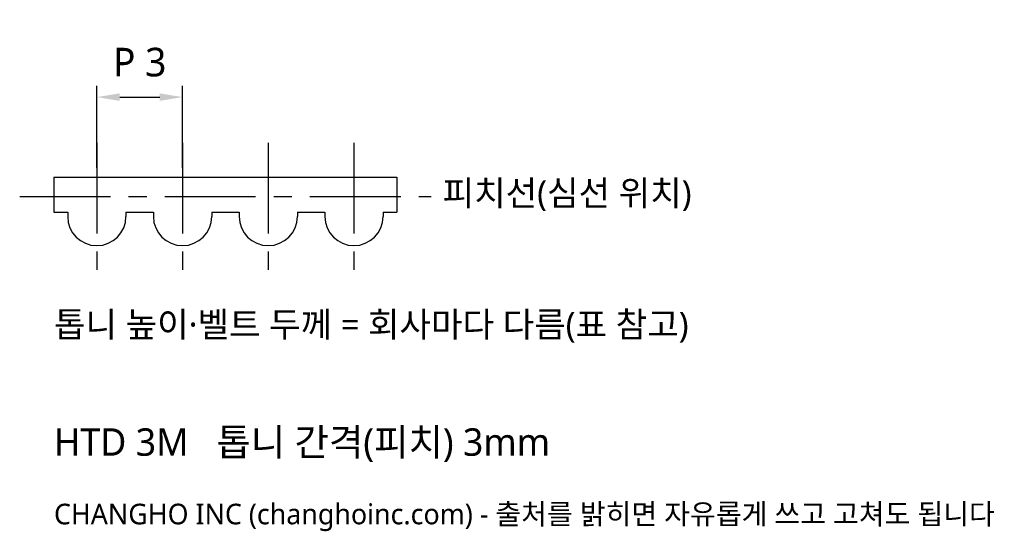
# Model space of a CAD drawing. Header units: millimetres. Extents: x -1.2 to 33.3, y -12.4 to 5.5.
import ezdxf

# ---------------------------------------------------------------- set-up
doc = ezdxf.new("R2010")
doc.units = ezdxf.units.MM
doc.linetypes.add('CENTER', pattern=[5.08, 3.175, -0.635, 0.635, -0.635])
for name, color, linetype in [('문자', 7, 'CONTINUOUS'), ('외형선', 7, 'CONTINUOUS'), ('중심선', 1, 'CENTER'), ('치수', 4, 'CONTINUOUS')]:
    doc.layers.add(name, color=color, linetype=linetype)
doc.styles.add('CH_KOR', font='malgun.ttf')
doc.dimstyles.new('CH_DIM', dxfattribs={"dimtxt": 2.5, "dimasz": 2, "dimexe": 1, "dimexo": 0.8, "dimgap": 0.8, "dimtad": 1, "dimdsep": 46, "dimtxsty": 'CH_KOR', "dimcen": 2.5, "dimclrd": 4, "dimclre": 4, "dimclrt": 4, "dimazin": 3, "dimtfac": 1, "dimtmove": 0, "dimatfit": 3})

# ---------------------------------------------------------------- blocks, each defined once
blk = doc.blocks.new('_CLOSEDFILLED')
at = {"color": 0, "linetype": 'BYBLOCK'}
blk.add_solid([(-1, 0.164), (0, 0), (-1, -0.164)], dxfattribs=at)
blk = doc.blocks.new('*D1')
at = {"color": 4}
for p, q in [((1.5, 0.32), (1.5, 3.2)), ((4.5, 0.32), (4.5, 3.2)), ((2.3, 2.8), (3.7, 2.8))]:
    blk.add_line(p, q, dxfattribs=at)
at = {"layer": 'Defpoints'}
for p in [(1.5, 2.8), (1.5, 0), (4.5, 0)]:
    blk.add_point(p, dxfattribs=at)
at = {"layer": '치수', "color": 4, "xscale": 0.8, "yscale": 0.8, "rotation": 180}
blk.add_blockref('_CLOSEDFILLED', (1.5, 2.8), dxfattribs=at)
at = {"layer": '치수', "color": 4, "xscale": 0.8, "yscale": 0.8}
blk.add_blockref('_CLOSEDFILLED', (4.5, 2.8), dxfattribs=at)
at = {"layer": '치수', "color": 4, "insert": (3, 4.02), "char_height": 1, "attachment_point": 5, "style": 'CH_KOR'}
blk.add_mtext('P 3', dxfattribs=at)

msp = doc.modelspace()

# ---------------------------------------------------------------- linework, layer by layer
at = {"layer": '외형선'}
for p, q in [((0, 0), (12, 0)), ((0, 0), (0, -1.23)), ((12, 0), (12, -1.23)), ((0, -1.23), (0.48, -1.23)), ((0.48, -1.23), (0.48, -1.38)), ((2.52, -1.23), (2.52, -1.38)), ((2.52, -1.23), (3.48, -1.23)), ((3.48, -1.23), (3.48, -1.38)), ((5.52, -1.23), (5.52, -1.38)), ((5.52, -1.23), (6.48, -1.23)), ((6.48, -1.23), (6.48, -1.38)), ((8.52, -1.23), (8.52, -1.38)), ((8.52, -1.23), (9.48, -1.23)), ((9.48, -1.23), (9.48, -1.38)), ((11.52, -1.23), (11.52, -1.38)), ((11.52, -1.23), (12, -1.23))]:
    msp.add_line(p, q, dxfattribs=at)
for centre in [(1.5, -1.38), (4.5, -1.38), (7.5, -1.38), (10.5, -1.38)]:
    msp.add_arc(centre, 1.02, 180, 360, dxfattribs=at)
at = {"layer": '중심선'}
for p, q in [((1.5, 1.2), (1.5, -3.6)), ((4.5, 1.2), (4.5, -3.6)), ((7.5, 1.2), (7.5, -3.6)), ((10.5, 1.2), (10.5, -3.6)), ((-1.2, -0.6765), (13.2, -0.6765))]:
    msp.add_line(p, q, dxfattribs=at)

# ---------------------------------------------------------------- texts
at = {"layer": '문자', "style": 'CH_KOR'}
for s, height, p in [('피치선(심선 위치)', 0.88, (13.6, -0.9965)), ('톱니 높이·벨트 두께 = 회사마다 다름(표 참고)', 0.88, (0, -5.6)), ('HTD 3M   톱니 간격(피치) 3mm', 0.96, (0, -9.76)), ('CHANGHO INC (changhoinc.com) - 출처를 밝히면 자유롭게 쓰고 고쳐도 됩니다', 0.72, (0, -12.16))]:
    msp.add_text(s, height=height, dxfattribs=at).set_placement(p)

# ---------------------------------------------------------------- dimensions: what is measured, and where the dimension line sits
at = {"layer": '치수'}
dim = msp.add_linear_dim(base=(1.5, 2.8), p1=(1.5, 0), p2=(4.5, 0), text='P 3', dimstyle='CH_DIM', override={"dimscale": 0.4}, dxfattribs=at)
dim.commit()
dim.dimension.update_dxf_attribs({"geometry": '*D1', "text_midpoint": (3, 4.02)})

doc.saveas('drawing.dxf')
